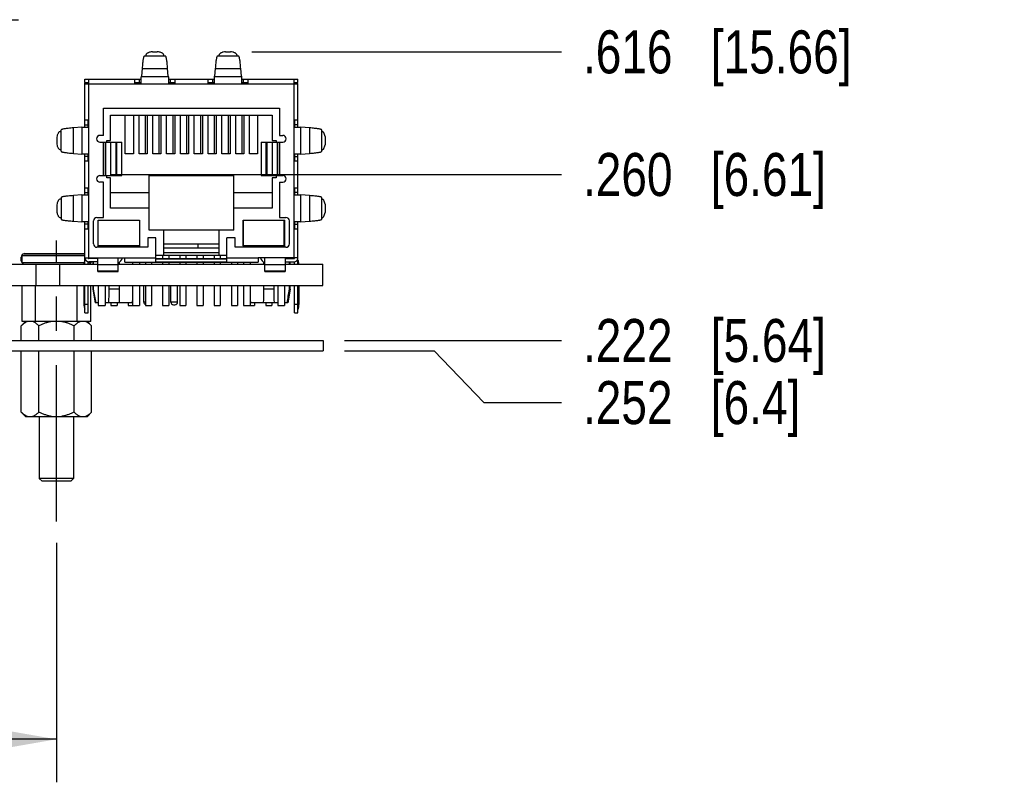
# Model space of a CAD drawing. Header units: inches. Extents: x 0 to 22, y 0 to 17.
# Tile 4 of 30: x 9.3 to 12.2, y 4.3 to 6.5. Entities that reach past the tile are written whole.
import ezdxf

# ---------------------------------------------------------------- set-up
doc = ezdxf.new("R2010")
doc.units = ezdxf.units.IN
doc.header["$LTSCALE"] = 1.21
doc.header["$MEASUREMENT"] = 0
doc.linetypes.add('CENTER', pattern=[0.6, 0.375, -0.075, 0.075, -0.075])
doc.layers.get('0').update_dxf_attribs({"linetype": 'CONTINUOUS'})
for name, color, linetype in [('02___PRT_ALL_AXES', 7, 'CONTINUOUS'), ('_30531', 7, 'CONTINUOUS'), ('_30534', 7, 'CONTINUOUS'), ('DETAIL', 7, 'CONTINUOUS'), ('DIMENSIONS', 7, 'CONTINUOUS')]:
    doc.layers.add(name, color=color, linetype=linetype)
doc.styles.get("Standard").update_dxf_attribs({"font": 'txt', "width": 0.8})
doc.dimstyles.new('DIMSTYLE_2', dxfattribs={"dimtxt": 0.125, "dimasz": 0.18, "dimexe": 0.125, "dimexo": 0.0625, "dimgap": 0.0625, "dimtad": 0, "dimtih": 1, "dimtoh": 1, "dimzin": 4, "dimdsep": 46, "dimtxsty": 'STANDARD', "dimblk": '_FILLED', "dimblk1": '_FILLED', "dimblk2": '_FILLED', "dimcen": 0.09, "dimadec": 0, "dimazin": 0, "dimtp": 0.001, "dimtm": 0.001, "dimtfac": 1, "dimtofl": 0, "dimtmove": 0, "dimatfit": 3, "dimldrblk": '_FILLED', "dimfxl": 1, "dimtolj": 1, "dimtzin": 4, "dimarcsym": 0})
doc.dimstyles.new('DIMSTYLE_3', dxfattribs={"dimtxt": 0.125, "dimasz": 0.18, "dimexe": 0.125, "dimexo": 0.0625, "dimgap": 0.03125, "dimtad": 0, "dimtih": 1, "dimtoh": 1, "dimzin": 4, "dimdsep": 46, "dimtxsty": 'STANDARD', "dimblk": '_FILLED', "dimblk1": '_FILLED', "dimblk2": '_FILLED', "dimcen": 0.09, "dimadec": 0, "dimazin": 0, "dimtp": 0.001, "dimtm": 0.001, "dimtfac": 1, "dimtofl": 0, "dimtmove": 0, "dimatfit": 3, "dimldrblk": '_FILLED', "dimfxl": 1, "dimtolj": 1, "dimtzin": 4, "dimarcsym": 0})

# ---------------------------------------------------------------- blocks, each defined once
blk = doc.blocks.new('_FILLED')
at = {"color": 0, "linetype": 'BYBLOCK'}
blk.add_solid([(0, 0), (-1, 0.174), (-1, -0.174)], dxfattribs=at)
blk = doc.blocks.new('*D1')
at = {"layer": 'DIMENSIONS', "color": 2, "linetype": 'CONTINUOUS'}
for p, q in [((6.5351, 4.9732), (6.5351, 4.2777)), ((9.4341, 4.9732), (9.4341, 4.2777)), ((6.5351, 4.4027), (7.2596, 4.4027)), ((9.4341, 4.4027), (8.7096, 4.4027))]:
    blk.add_line(p, q, dxfattribs=at)
at = {"layer": 'DIMENSIONS', "color": 2, "linetype": 'CONTINUOUS', "xscale": 0.18, "yscale": 0.18, "zscale": 0.18, "rotation": 180}
blk.add_blockref('_FILLED', (6.5351, 4.4027), dxfattribs=at)
at = {"layer": 'DIMENSIONS', "color": 2, "linetype": 'CONTINUOUS', "xscale": 0.18, "yscale": 0.18, "zscale": 0.18}
blk.add_blockref('_FILLED', (9.4341, 4.4027), dxfattribs=at)
at = {"layer": 'DIMENSIONS', "color": 2, "linetype": 'CONTINUOUS', "insert": (7.9846, 4.4652), "char_height": 0.125, "width": 1.325, "attachment_point": 2, "line_spacing_factor": 0.9}
blk.add_mtext('2.899{\\Ftxt.shx;\\W1.000000;\\H0.125000; }[73.63]', dxfattribs=at)
blk = doc.blocks.new('*D5')
at = {"layer": 'DIMENSIONS', "color": 2, "linetype": 'CONTINUOUS'}
blk.add_line((10.2716, 5.5613), (10.9025, 5.5613), dxfattribs=at)
at = {"layer": 'DIMENSIONS', "color": 2, "linetype": 'CONTINUOUS', "insert": (10.965, 5.6238), "char_height": 0.125, "width": 1.125, "attachment_point": 1, "line_spacing_factor": 0.9}
blk.add_mtext('.222{\\Ftxt.shx;\\W1.000000;\\H0.125000; }[5.64]', dxfattribs=at)
blk = doc.blocks.new('*D9')
at = {"layer": 'DIMENSIONS', "color": 2, "linetype": 'CONTINUOUS'}
for p, q in [((10.2716, 5.5313), (10.532, 5.5313)), ((10.532, 5.5313), (10.6768, 5.3809)), ((10.6768, 5.3809), (10.9025, 5.3809))]:
    blk.add_line(p, q, dxfattribs=at)
at = {"layer": 'DIMENSIONS', "color": 2, "linetype": 'CONTINUOUS', "insert": (10.965, 5.4434), "char_height": 0.125, "width": 1.025, "attachment_point": 1, "line_spacing_factor": 0.9}
blk.add_mtext('.252{\\Ftxt.shx;\\W1.000000;\\H0.125000; }[6.4]', dxfattribs=at)
blk = doc.blocks.new('*D11')
at = {"layer": 'DIMENSIONS', "color": 2, "linetype": 'CONTINUOUS'}
blk.add_line((10.0023, 6.3998), (10.9025, 6.3998), dxfattribs=at)
at = {"layer": 'DIMENSIONS', "color": 2, "linetype": 'CONTINUOUS', "insert": (10.965, 6.4623), "char_height": 0.125, "width": 1.225, "attachment_point": 1, "line_spacing_factor": 0.9}
blk.add_mtext('.616{\\Ftxt.shx;\\W1.000000;\\H0.125000; }[15.66]', dxfattribs=at)
blk = doc.blocks.new('*D12')
at = {"layer": 'DIMENSIONS', "color": 2, "linetype": 'CONTINUOUS'}
blk.add_line((9.591, 6.0436), (10.9025, 6.0436), dxfattribs=at)
at = {"layer": 'DIMENSIONS', "color": 2, "linetype": 'CONTINUOUS', "insert": (10.965, 6.1061), "char_height": 0.125, "width": 1.125, "attachment_point": 1, "line_spacing_factor": 0.9}
blk.add_mtext('.260{\\Ftxt.shx;\\W1.000000;\\H0.125000; }[6.61]', dxfattribs=at)

msp = doc.modelspace()

# ---------------------------------------------------------------- linework, layer by layer
at = {"color": 7, "linetype": 'CONTINUOUS'}
for p, q in [((9.8455, 5.842), (9.8455, 5.8294)), ((9.3391, 5.8133), (9.5167, 5.8133)), ((9.3418, 5.8136), (9.5167, 5.8136)), ((6.409, 5.7833), (9.5541, 5.7833)), ((9.332, 5.8038), (9.3341, 5.8038)), ((9.332, 5.7932), (9.332, 5.8038)), ((9.332, 5.7932), (9.3341, 5.7932)), ((9.3341, 5.8083), (9.5167, 5.8083)), ((9.3341, 5.7883), (9.3341, 5.8083)), ((9.3341, 5.7883), (9.5149, 5.7883)), ((9.3751, 5.7213), (9.3751, 5.7833)), ((9.4441, 5.7213), (9.4441, 5.7833)), ((9.5266, 5.7883), (9.5341, 5.7883)), ((9.5341, 5.7995), (9.5341, 5.8014)), ((9.5341, 5.7883), (9.5341, 5.7896)), ((9.5363, 5.7995), (9.5363, 5.8014)), ((9.6132, 5.7833), (10.0399, 5.7833)), ((10.099, 5.7833), (10.209, 5.7833)), ((10.209, 5.7213), (10.209, 5.7833)), ((6.409, 5.7213), (10.209, 5.7213)), ((9.3341, 5.6163), (9.3341, 5.7213)), ((9.3735, 5.6163), (9.3735, 5.7213)), ((9.4948, 5.6163), (9.4948, 5.7213)), ((9.5341, 5.6163), (9.5341, 5.7213)), ((9.688, 5.6731), (9.688, 5.7213)), ((9.7667, 5.6731), (9.7667, 5.7213)), ((9.7864, 5.6731), (9.7864, 5.7213)), ((9.6927, 5.6731), (9.688, 5.6731)), ((9.7864, 5.6731), (9.7667, 5.6731)), ((9.7746, 5.6652), (9.7785, 5.6652)), ((9.3444, 5.6163), (9.3319, 5.6038)), ((9.5341, 5.6163), (9.3341, 5.6163)), ((9.5239, 5.6163), (9.5364, 5.6038)), ((9.3319, 5.5613), (9.3319, 5.6038)), ((9.383, 5.5613), (9.383, 5.6038)), ((9.4853, 5.5613), (9.4853, 5.6038)), ((9.5364, 5.5613), (9.5364, 5.6038)), ((9.3319, 5.3532), (9.3319, 5.5313)), ((9.383, 5.3532), (9.383, 5.5313)), ((9.4853, 5.3532), (9.4853, 5.5313)), ((9.5364, 5.3532), (9.5364, 5.5313)), ((9.3319, 5.3532), (9.3444, 5.3407)), ((9.3444, 5.3407), (9.5239, 5.3407)), ((9.3841, 5.3407), (9.3841, 5.1607)), ((9.4841, 5.3407), (9.4841, 5.1607)), ((9.5364, 5.3532), (9.5239, 5.3407)), ((9.4841, 5.1607), (9.3841, 5.1607)), ((9.3921, 5.1527), (9.3841, 5.1607)), ((9.4761, 5.1527), (9.4841, 5.1607)), ((9.4761, 5.1527), (9.3921, 5.1527))]:
    msp.add_line(p, q, dxfattribs=at)
for centre, radius, start, end in [((9.3391, 5.8083), 0.005, 90, 180), ((9.3418, 5.8038), 0.00984, 90, 104.0869), ((9.3418, 5.8038), 0.00984, 135.5923, 180), ((9.3418, 5.7932), 0.00984, 180, 220.3824), ((9.3391, 5.7883), 0.005, 180, 270), ((9.5291, 5.7883), 0.005, 270, 360), ((9.5265, 5.7932), 0.00984, 319.6176, 338.7072), ((9.6959, 5.6731), 0.00787, 180, 246.069), ((9.7746, 5.6731), 0.00787, 180, 270), ((9.7785, 5.6731), 0.00787, 270, 360), ((9.3511, 5.5794), 0.0394, 59.0168, 60.3868), ((9.5171, 5.5797), 0.0391, 119.6768, 120.9845)]:
    msp.add_arc(centre, radius, start, end, dxfattribs=at)
for points, knots in [([(9.3501, 5.6163), (9.3485, 5.6158), (9.3461, 5.6147), (9.343, 5.613), (9.3407, 5.6115), (9.3384, 5.6098), (9.3362, 5.6079), (9.334, 5.6059), (9.3326, 5.6045), (9.3319, 5.6038)], [0, 0, 0, 0, 0.230655, 0.35082, 0.474308, 0.601118, 0.731122, 0.864156, 1, 1, 1, 1]), ([(9.3706, 5.6137), (9.3701, 5.614), (9.3682, 5.615), (9.3663, 5.6158), (9.3648, 5.6163)], [0, 0, 0, 0, 0.256352, 1, 1, 1, 1]), ([(9.383, 5.6038), (9.3821, 5.6047), (9.3802, 5.6065), (9.3773, 5.609), (9.3744, 5.6113), (9.3724, 5.6126), (9.3714, 5.6132)], [0, 0, 0, 0, 0.261408, 0.5156, 0.761944, 1, 1, 1, 1]), ([(9.4195, 5.6163), (9.4163, 5.6158), (9.4116, 5.6148), (9.4054, 5.613), (9.4008, 5.6115), (9.3962, 5.6098), (9.3903, 5.6073), (9.3859, 5.6053), (9.383, 5.6038)], [0, 0, 0, 0, 0.249969, 0.375004, 0.500012, 0.625023, 0.750031, 1, 1, 1, 1]), ([(9.4853, 5.6038), (9.4824, 5.6053), (9.478, 5.6073), (9.4721, 5.6098), (9.4675, 5.6115), (9.4629, 5.613), (9.4567, 5.6148), (9.452, 5.6158), (9.4488, 5.6163)], [0, 0, 0, 0, 0.24997, 0.374979, 0.499991, 0.624998, 0.750032, 1, 1, 1, 1]), ([(9.4969, 5.6132), (9.4959, 5.6126), (9.4939, 5.6113), (9.4909, 5.609), (9.4881, 5.6065), (9.4862, 5.6047), (9.4853, 5.6038)], [0, 0, 0, 0, 0.238054, 0.484397, 0.738589, 1, 1, 1, 1]), ([(9.5035, 5.6163), (9.503, 5.6162), (9.501, 5.6154), (9.4991, 5.6145), (9.4977, 5.6137)], [0, 0, 0, 0, 0.244134, 1, 1, 1, 1]), ([(9.5364, 5.6038), (9.5357, 5.6045), (9.5343, 5.6059), (9.5321, 5.6079), (9.5298, 5.6098), (9.5276, 5.6115), (9.5253, 5.613), (9.5222, 5.6147), (9.5198, 5.6158), (9.5182, 5.6163)], [0, 0, 0, 0, 0.135844, 0.26888, 0.398884, 0.525694, 0.649182, 0.769346, 1, 1, 1, 1]), ([(9.3501, 5.3407), (9.3485, 5.3413), (9.3461, 5.3423), (9.343, 5.3441), (9.3407, 5.3456), (9.3384, 5.3473), (9.3362, 5.3491), (9.334, 5.3511), (9.3326, 5.3525), (9.3319, 5.3532)], [0, 0, 0, 0, 0.230655, 0.35082, 0.474308, 0.601118, 0.731122, 0.864156, 1, 1, 1, 1]), ([(9.383, 5.3532), (9.3823, 5.3525), (9.3808, 5.3511), (9.3786, 5.3491), (9.3764, 5.3473), (9.3741, 5.3456), (9.3718, 5.3441), (9.3688, 5.3423), (9.3664, 5.3413), (9.3648, 5.3407)], [0, 0, 0, 0, 0.135844, 0.26888, 0.398884, 0.525694, 0.649182, 0.769346, 1, 1, 1, 1]), ([(9.4195, 5.3407), (9.4163, 5.3413), (9.4116, 5.3423), (9.4054, 5.3441), (9.4008, 5.3456), (9.3962, 5.3473), (9.3903, 5.3497), (9.3859, 5.3518), (9.383, 5.3532)], [0, 0, 0, 0, 0.249969, 0.375004, 0.500012, 0.625023, 0.750031, 1, 1, 1, 1]), ([(9.4853, 5.3532), (9.4824, 5.3518), (9.478, 5.3497), (9.4721, 5.3473), (9.4675, 5.3456), (9.4629, 5.3441), (9.4567, 5.3423), (9.452, 5.3413), (9.4488, 5.3407)], [0, 0, 0, 0, 0.24997, 0.374979, 0.499991, 0.624998, 0.750032, 1, 1, 1, 1]), ([(9.5035, 5.3407), (9.5019, 5.3413), (9.4995, 5.3423), (9.4964, 5.3441), (9.4941, 5.3456), (9.4919, 5.3473), (9.4896, 5.3491), (9.4874, 5.3511), (9.486, 5.3525), (9.4853, 5.3532)], [0, 0, 0, 0, 0.230655, 0.35082, 0.474308, 0.601118, 0.731122, 0.864156, 1, 1, 1, 1]), ([(9.5364, 5.3532), (9.5357, 5.3525), (9.5343, 5.3511), (9.5321, 5.3491), (9.5298, 5.3473), (9.5276, 5.3456), (9.5253, 5.3441), (9.5222, 5.3423), (9.5198, 5.3413), (9.5182, 5.3407)], [0, 0, 0, 0, 0.135844, 0.26888, 0.398884, 0.525694, 0.649182, 0.769346, 1, 1, 1, 1])]:
    msp.add_open_spline(points, degree=3, knots=knots, dxfattribs=at)
at = {"layer": '02___PRT_ALL_AXES', "color": 7, "linetype": 'CENTER'}
msp.add_line((9.4341, 5.0357), (9.4341, 5.852), dxfattribs=at)
at = {"layer": '02___PRT_ALL_AXES', "color": 7, "linetype": 'CONTINUOUS'}
for p, q in [((6.4091, 5.5613), (10.2091, 5.5613)), ((10.2091, 5.5613), (10.2091, 5.5313)), ((6.4091, 5.5313), (10.2091, 5.5313))]:
    msp.add_line(p, q, dxfattribs=at)
at = {"layer": '_30531', "color": 7, "linetype": 'CONTINUOUS'}
for p, q in [((9.7513, 6.3873), (9.6893, 6.3873)), ((9.6937, 6.3889), (9.6935, 6.3873)), ((9.7134, 6.3998), (9.7272, 6.3998)), ((9.747, 6.3873), (9.7468, 6.3889)), ((9.9639, 6.3873), (9.9019, 6.3873)), ((9.9063, 6.3889), (9.9061, 6.3873)), ((9.9259, 6.3998), (9.9398, 6.3998)), ((9.9596, 6.3873), (9.9594, 6.3889)), ((9.681, 6.3289), (9.6809, 6.327)), ((9.7596, 6.327), (9.6809, 6.327)), ((9.6809, 6.3066), (9.6809, 6.327)), ((9.6813, 6.3289), (9.681, 6.3289)), ((9.6832, 6.3519), (9.6813, 6.3289)), ((9.6832, 6.3519), (9.7573, 6.3519)), ((9.7592, 6.3289), (9.7573, 6.3519)), ((9.7595, 6.3289), (9.7592, 6.3289)), ((9.7596, 6.327), (9.7595, 6.3289)), ((9.7596, 6.327), (9.7596, 6.3066)), ((9.8935, 6.327), (9.8936, 6.3289)), ((9.9722, 6.327), (9.8935, 6.327)), ((9.8935, 6.3066), (9.8935, 6.327)), ((9.8939, 6.3289), (9.8936, 6.3289)), ((9.8958, 6.3519), (9.8939, 6.3289)), ((9.8958, 6.3519), (9.9699, 6.3519)), ((9.9718, 6.3289), (9.9699, 6.3519)), ((9.9721, 6.3289), (9.9718, 6.3289)), ((9.9721, 6.3289), (9.9722, 6.327)), ((9.9722, 6.327), (9.9722, 6.3066)), ((9.5167, 6.3203), (9.6809, 6.3203)), ((9.5167, 6.3105), (9.5167, 6.3203)), ((9.5167, 6.3105), (9.5266, 6.3105)), ((9.5167, 6.3085), (9.5266, 6.3085)), ((9.5167, 6.1814), (9.5167, 6.3085)), ((9.5167, 6.3066), (10.1364, 6.3066)), ((9.5169, 6.3105), (9.5266, 6.3088)), ((9.5285, 5.8014), (9.5285, 6.3203)), ((9.6612, 6.3203), (9.6612, 6.3066)), ((9.675, 6.3203), (9.675, 6.3105)), ((9.7596, 6.3203), (9.8935, 6.3203)), ((9.7655, 6.3105), (9.7655, 6.3203)), ((9.7793, 6.3066), (9.7793, 6.3203)), ((9.8738, 6.3203), (9.8738, 6.3066)), ((9.8876, 6.3203), (9.8876, 6.3105)), ((9.9722, 6.3203), (10.1364, 6.3203)), ((9.9781, 6.3105), (9.9781, 6.3203)), ((9.9919, 6.3066), (9.9919, 6.3203)), ((10.1246, 6.3203), (10.1246, 5.8014)), ((10.1266, 6.3105), (10.1364, 6.3105)), ((10.1269, 6.3066), (10.1338, 6.3105)), ((10.1364, 6.3105), (10.1364, 6.3203)), ((10.1364, 6.1814), (10.1364, 6.3066)), ((9.5707, 6.2361), (10.0825, 6.2361)), ((9.5707, 6.1573), (9.5707, 6.2361)), ((10.0825, 6.2361), (10.0825, 6.1573)), ((9.5285, 6.201), (9.5167, 6.201)), ((9.5266, 6.1873), (9.5167, 6.1873)), ((10.1364, 6.201), (10.1246, 6.201)), ((10.1364, 6.1881), (10.1266, 6.1881)), ((9.4478, 6.1687), (9.4467, 6.1686)), ((9.4478, 6.111), (9.4478, 6.173)), ((9.5081, 6.1811), (9.4832, 6.179)), ((9.4832, 6.1049), (9.4832, 6.179)), ((9.5081, 6.1811), (9.5081, 6.1028)), ((9.5083, 6.1811), (9.5081, 6.1811)), ((9.5083, 6.1814), (9.5285, 6.1814)), ((9.5083, 6.1811), (9.5083, 6.1814)), ((9.5707, 6.1573), (9.5607, 6.1573)), ((10.0825, 6.1573), (10.0924, 6.1573)), ((10.1246, 6.1814), (10.1448, 6.1814)), ((10.1448, 6.1811), (10.1448, 6.1814)), ((10.1451, 6.1811), (10.1448, 6.1811)), ((10.17, 6.179), (10.1451, 6.1811)), ((10.1451, 6.1028), (10.1451, 6.1811)), ((10.17, 6.179), (10.17, 6.1049)), ((10.2053, 6.111), (10.2053, 6.173)), ((10.2061, 6.1686), (10.2053, 6.1686)), ((9.4353, 6.1489), (9.4353, 6.1351)), ((9.5607, 6.1377), (9.6238, 6.1377)), ((9.5705, 6.1377), (9.5705, 6.0408)), ((9.5708, 6.0408), (9.5708, 6.1377)), ((9.5768, 6.1377), (9.5768, 6.0408)), ((9.5921, 6.0408), (9.5921, 6.1377)), ((9.6066, 6.1377), (9.6066, 6.0408)), ((9.6095, 6.0408), (9.6095, 6.1377)), ((9.6238, 6.0408), (9.6238, 6.1377)), ((10.0293, 6.1377), (10.0924, 6.1377)), ((10.0293, 6.1377), (10.0293, 6.0408)), ((10.0436, 6.0408), (10.0436, 6.1377)), ((10.0465, 6.0408), (10.0465, 6.1377)), ((10.0611, 6.1377), (10.0611, 6.0408)), ((10.0764, 6.0408), (10.0764, 6.1377)), ((10.0823, 6.1377), (10.0823, 6.0408)), ((10.0826, 6.0408), (10.0826, 6.1377)), ((10.215, 6.1542), (10.215, 6.1297)), ((9.4467, 6.1154), (9.4478, 6.1153)), ((9.4832, 6.1049), (9.5081, 6.1028)), ((9.5081, 6.1028), (9.5083, 6.1028)), ((9.5083, 6.1026), (9.5083, 6.1028)), ((9.5285, 6.1026), (9.5083, 6.1026)), ((9.5167, 5.9845), (9.5167, 6.1026)), ((10.1448, 6.1026), (10.1246, 6.1026)), ((10.1364, 5.9845), (10.1364, 6.1026)), ((10.1448, 6.1026), (10.1448, 6.1028)), ((10.1448, 6.1028), (10.1451, 6.1028)), ((10.1451, 6.1028), (10.17, 6.1049)), ((10.2053, 6.1153), (10.2061, 6.1154)), ((9.5167, 6.0967), (9.5266, 6.0967)), ((9.5167, 6.0829), (9.5285, 6.0829)), ((10.1246, 6.0829), (10.1364, 6.0829)), ((10.1266, 6.0958), (10.1364, 6.0958)), ((9.5607, 6.0408), (9.6238, 6.0408)), ((10.0293, 6.0408), (10.0924, 6.0408)), ((9.5707, 6.0211), (9.5607, 6.0211)), ((9.5707, 5.9188), (9.5707, 6.0211)), ((10.0825, 6.0211), (10.0924, 6.0211)), ((10.0825, 6.0211), (10.0825, 5.9188)), ((9.5081, 5.9843), (9.4832, 5.9824)), ((9.5081, 5.9843), (9.5081, 5.906)), ((9.5083, 5.9843), (9.5081, 5.9843)), ((9.5083, 5.9845), (9.5285, 5.9845)), ((9.5083, 5.9843), (9.5083, 5.9845)), ((9.5285, 6.0042), (9.5167, 6.0042)), ((9.5266, 5.9904), (9.5167, 5.9904)), ((10.1364, 6.0042), (10.1246, 6.0042)), ((10.1246, 5.9845), (10.1448, 5.9845)), ((10.1364, 5.9913), (10.1266, 5.9913)), ((10.1448, 5.9845), (10.1448, 5.9843)), ((10.1451, 5.9843), (10.1448, 5.9843)), ((10.17, 5.9824), (10.1451, 5.9843)), ((10.1451, 5.906), (10.1451, 5.9843)), ((9.4478, 5.9727), (9.4467, 5.9726)), ((9.4478, 5.9767), (9.4478, 5.9136)), ((9.4832, 5.9079), (9.4832, 5.9824)), ((10.17, 5.9824), (10.17, 5.9079)), ((10.2053, 5.9136), (10.2053, 5.9767)), ((10.2061, 5.9726), (10.2053, 5.9726)), ((10.215, 5.9575), (10.215, 5.9328)), ((9.4353, 5.952), (9.4353, 5.9382)), ((9.4467, 5.9177), (9.4478, 5.9176)), ((9.4832, 5.9079), (9.5081, 5.906)), ((9.5081, 5.906), (9.5083, 5.906)), ((9.5083, 5.9058), (9.5083, 5.906)), ((9.5285, 5.9058), (9.5083, 5.9058)), ((9.5167, 5.7833), (9.5167, 5.9058)), ((9.5167, 5.8999), (9.5266, 5.8999)), ((9.5419, 5.842), (9.5419, 5.9089)), ((9.5518, 5.9188), (9.5707, 5.9188)), ((10.0825, 5.9188), (10.1014, 5.9188)), ((10.1112, 5.9089), (10.1112, 5.842)), ((10.1448, 5.9058), (10.1246, 5.9058)), ((10.1266, 5.899), (10.1364, 5.899)), ((10.1364, 5.7833), (10.1364, 5.9058)), ((10.1448, 5.906), (10.1448, 5.9058)), ((10.1448, 5.906), (10.1451, 5.906)), ((10.1451, 5.906), (10.17, 5.9079)), ((10.2053, 5.9176), (10.2061, 5.9177)), ((9.5167, 5.8861), (9.5285, 5.8861)), ((10.1246, 5.8861), (10.1364, 5.8861)), ((9.7232, 5.8597), (9.6994, 5.8597)), ((9.6994, 5.8597), (9.6994, 5.8321)), ((9.7232, 5.789), (9.7232, 5.8597)), ((9.7468, 5.842), (9.9063, 5.842)), ((9.9537, 5.8597), (9.9299, 5.8597)), ((9.9299, 5.789), (9.9299, 5.8597)), ((9.9537, 5.8321), (9.9537, 5.8597)), ((9.6994, 5.8321), (9.5518, 5.8321)), ((10.1014, 5.8321), (9.9537, 5.8321)), ((9.5166, 5.7833), (9.5166, 5.7939)), ((9.5167, 5.8014), (9.6329, 5.8014)), ((9.5266, 5.7833), (9.5266, 5.7899)), ((9.5541, 5.7995), (9.5285, 5.7995)), ((9.5541, 5.7896), (9.5285, 5.7896)), ((9.5541, 5.7622), (9.5541, 5.8014)), ((9.6132, 5.7622), (9.6132, 5.8014)), ((9.6329, 5.7888), (9.6329, 5.8014)), ((9.7232, 5.8006), (9.6329, 5.8006)), ((9.6329, 5.7888), (10.0203, 5.7888)), ((9.9299, 5.7987), (9.7232, 5.7987)), ((9.7232, 5.7987), (9.9299, 5.7987)), ((9.9299, 5.789), (9.7232, 5.789)), ((10.0203, 5.8006), (9.9299, 5.8006)), ((10.1364, 5.8014), (10.0203, 5.8014)), ((10.0203, 5.8014), (10.0203, 5.7888)), ((10.0399, 5.7622), (10.0399, 5.8014)), ((10.099, 5.8014), (10.099, 5.7622)), ((10.099, 5.7995), (10.1246, 5.7995)), ((10.099, 5.7896), (10.1246, 5.7896)), ((10.1266, 5.7833), (10.1266, 5.7899)), ((10.1365, 5.7939), (10.1365, 5.7833)), ((9.5541, 5.7825), (9.6132, 5.7825)), ((9.6132, 5.7626), (9.5541, 5.7626)), ((9.5541, 5.7622), (9.6132, 5.7622)), ((10.0399, 5.7825), (10.099, 5.7825)), ((10.099, 5.7626), (10.0399, 5.7626)), ((10.0399, 5.7622), (10.099, 5.7622)), ((9.514, 5.7213), (9.514, 5.6661)), ((9.5166, 5.6526), (9.5166, 5.7213)), ((9.5167, 5.642), (9.5167, 5.7213)), ((9.5266, 5.642), (9.5266, 5.7213)), ((10.1266, 5.642), (10.1266, 5.7213)), ((10.1364, 5.642), (10.1364, 5.7213)), ((10.1365, 5.7213), (10.1365, 5.6526)), ((10.1392, 5.7213), (10.1392, 5.6661)), ((9.5166, 5.6661), (9.514, 5.6661)), ((9.5266, 5.6656), (9.5167, 5.6656)), ((9.5167, 5.642), (9.5266, 5.642)), ((10.1364, 5.6656), (10.1266, 5.6656)), ((10.1266, 5.642), (10.1364, 5.642)), ((10.1392, 5.6661), (10.1365, 5.6661))]:
    msp.add_line(p, q, dxfattribs=at)
for centre, radius, start, end in [((9.5285, 6.3085), 0.0118, 170.4059, 180), ((10.1167, 6.3006), 0.0197, 17.5298, 30), ((9.5607, 6.1475), 0.00984, 90, 270), ((10.0924, 6.1475), 0.00984, 270, 90), ((9.5607, 6.031), 0.00984, 90, 270), ((10.0924, 6.031), 0.00984, 270, 90), ((9.5518, 5.9089), 0.00984, 90, 180), ((10.1014, 5.9089), 0.00984, 0, 90), ((9.5518, 5.842), 0.00984, 180, 270), ((10.1014, 5.842), 0.00984, 270, 360), ((9.5505, 5.7803), 0.0365, 158.1891, 175.2361), ((9.5285, 5.8014), 0.0118, 180, 270), ((9.5285, 5.8014), 0.00197, 180, 270), ((10.1246, 5.8014), 0.0118, 270, 360), ((10.1246, 5.8014), 0.00197, 270, 360), ((10.1026, 5.7803), 0.0365, 4.7639, 21.8105), ((9.5505, 5.6661), 0.0365, 180, 201.8109), ((10.1026, 5.6661), 0.0365, 338.1895, 360)]:
    msp.add_arc(centre, radius, start, end, dxfattribs=at)
for points, knots in [([(9.6893, 6.3873), (9.6889, 6.3873), (9.6884, 6.3867), (9.688, 6.3859), (9.6876, 6.3848), (9.6872, 6.3835), (9.6866, 6.3812), (9.686, 6.3776), (9.6852, 6.3725), (9.6842, 6.3639), (9.6836, 6.3569), (9.6832, 6.3519)], [0, 0, 0, 0, 0.027794, 0.051059, 0.081546, 0.119445, 0.164799, 0.277723, 0.419608, 0.588675, 1, 1, 1, 1]), ([(9.7134, 6.3998), (9.711, 6.3998), (9.7074, 6.3994), (9.7029, 6.3981), (9.6998, 6.3968), (9.6973, 6.3951), (9.6953, 6.3931), (9.6941, 6.3911), (9.6937, 6.3896), (9.6937, 6.3889)], [0, 0, 0, 0, 0.292671, 0.440295, 0.580196, 0.707013, 0.818547, 0.914925, 1, 1, 1, 1]), ([(9.7468, 6.3889), (9.7468, 6.3896), (9.7464, 6.3911), (9.7452, 6.3931), (9.7433, 6.3951), (9.7407, 6.3968), (9.7376, 6.3981), (9.7331, 6.3994), (9.7295, 6.3998), (9.7272, 6.3998)], [0, 0, 0, 0, 0.085075, 0.181453, 0.292987, 0.419804, 0.559705, 0.707329, 1, 1, 1, 1]), ([(9.7573, 6.3519), (9.7569, 6.3569), (9.7563, 6.3639), (9.7553, 6.3725), (9.7545, 6.3776), (9.7539, 6.3812), (9.7533, 6.3835), (9.7529, 6.3848), (9.7525, 6.3859), (9.7521, 6.3867), (9.7516, 6.3873), (9.7513, 6.3873)], [0, 0, 0, 0, 0.411325, 0.580392, 0.722277, 0.835201, 0.880555, 0.918454, 0.948941, 0.972206, 1, 1, 1, 1]), ([(9.9019, 6.3873), (9.9015, 6.3873), (9.901, 6.3867), (9.9006, 6.3859), (9.9002, 6.3848), (9.8998, 6.3835), (9.8992, 6.3812), (9.8986, 6.3776), (9.8978, 6.3725), (9.8968, 6.3639), (9.8962, 6.3569), (9.8958, 6.3519)], [0, 0, 0, 0, 0.027794, 0.051059, 0.081546, 0.119445, 0.164799, 0.277723, 0.419608, 0.588675, 1, 1, 1, 1]), ([(9.9259, 6.3998), (9.9236, 6.3998), (9.92, 6.3994), (9.9155, 6.3981), (9.9124, 6.3968), (9.9099, 6.3951), (9.9079, 6.3931), (9.9067, 6.3911), (9.9063, 6.3896), (9.9063, 6.3889)], [0, 0, 0, 0, 0.292671, 0.440295, 0.580196, 0.707013, 0.818547, 0.914925, 1, 1, 1, 1]), ([(9.9594, 6.3889), (9.9594, 6.3896), (9.959, 6.3911), (9.9578, 6.3931), (9.9559, 6.3951), (9.9533, 6.3968), (9.9502, 6.3981), (9.9457, 6.3994), (9.9421, 6.3998), (9.9398, 6.3998)], [0, 0, 0, 0, 0.085075, 0.181453, 0.292987, 0.419804, 0.559705, 0.707329, 1, 1, 1, 1]), ([(9.9699, 6.3519), (9.9695, 6.3569), (9.9689, 6.3639), (9.9679, 6.3725), (9.9671, 6.3776), (9.9665, 6.3812), (9.9659, 6.3835), (9.9655, 6.3848), (9.9651, 6.3859), (9.9647, 6.3867), (9.9642, 6.3873), (9.9639, 6.3873)], [0, 0, 0, 0, 0.411325, 0.580392, 0.722277, 0.835201, 0.880555, 0.918454, 0.948941, 0.972206, 1, 1, 1, 1]), ([(9.4467, 6.1686), (9.446, 6.1686), (9.4445, 6.1683), (9.4423, 6.1672), (9.4403, 6.1653), (9.4385, 6.1627), (9.4371, 6.1596), (9.4357, 6.155), (9.4353, 6.1513), (9.4353, 6.1489)], [0, 0, 0, 0, 0.084614, 0.179903, 0.290453, 0.416884, 0.557195, 0.705747, 1, 1, 1, 1]), ([(9.4832, 6.179), (9.4782, 6.1787), (9.4712, 6.178), (9.4625, 6.177), (9.4575, 6.1763), (9.4539, 6.1756), (9.4516, 6.175), (9.4503, 6.1746), (9.4492, 6.1742), (9.4484, 6.1738), (9.4478, 6.1733), (9.4478, 6.173)], [0, 0, 0, 0, 0.41127, 0.580318, 0.722191, 0.835111, 0.880466, 0.918371, 0.948867, 0.972147, 1, 1, 1, 1]), ([(10.2053, 6.173), (10.2053, 6.1733), (10.2047, 6.1738), (10.2039, 6.1742), (10.2029, 6.1746), (10.2015, 6.175), (10.1992, 6.1756), (10.1957, 6.1763), (10.1906, 6.177), (10.1819, 6.178), (10.1749, 6.1787), (10.17, 6.179)], [0, 0, 0, 0, 0.027853, 0.051133, 0.081629, 0.119534, 0.164889, 0.277809, 0.419682, 0.58873, 1, 1, 1, 1]), ([(10.215, 6.1542), (10.2147, 6.1561), (10.214, 6.1597), (10.2123, 6.1638), (10.2105, 6.1663), (10.2091, 6.1676), (10.2076, 6.1684), (10.2066, 6.1686), (10.2061, 6.1686)], [0, 0, 0, 0, 0.317893, 0.604938, 0.726198, 0.830677, 0.920228, 1, 1, 1, 1]), ([(9.4353, 6.1351), (9.4353, 6.1327), (9.4357, 6.129), (9.4371, 6.1244), (9.4385, 6.1212), (9.4403, 6.1187), (9.4423, 6.1168), (9.4445, 6.1157), (9.446, 6.1154), (9.4467, 6.1154)], [0, 0, 0, 0, 0.294253, 0.442805, 0.583116, 0.709547, 0.820097, 0.915386, 1, 1, 1, 1]), ([(10.2061, 6.1154), (10.2066, 6.1154), (10.2076, 6.1156), (10.2091, 6.1164), (10.2105, 6.1177), (10.2123, 6.1202), (10.214, 6.1243), (10.2147, 6.1278), (10.215, 6.1297)], [0, 0, 0, 0, 0.079772, 0.169323, 0.273802, 0.395062, 0.682107, 1, 1, 1, 1]), ([(9.4478, 6.111), (9.4478, 6.1107), (9.4484, 6.1102), (9.4492, 6.1097), (9.4503, 6.1093), (9.4516, 6.1089), (9.4539, 6.1084), (9.4575, 6.1077), (9.4625, 6.107), (9.4712, 6.1059), (9.4782, 6.1053), (9.4832, 6.1049)], [0, 0, 0, 0, 0.027853, 0.051133, 0.081629, 0.119534, 0.164889, 0.277809, 0.419682, 0.58873, 1, 1, 1, 1]), ([(10.17, 6.1049), (10.1749, 6.1053), (10.1819, 6.1059), (10.1906, 6.107), (10.1957, 6.1077), (10.1992, 6.1084), (10.2015, 6.1089), (10.2029, 6.1093), (10.2039, 6.1097), (10.2047, 6.1102), (10.2053, 6.1107), (10.2053, 6.111)], [0, 0, 0, 0, 0.41127, 0.580318, 0.722191, 0.835111, 0.880466, 0.918371, 0.948867, 0.972147, 1, 1, 1, 1]), ([(9.4467, 5.9726), (9.446, 5.9725), (9.4444, 5.9721), (9.4423, 5.9709), (9.4403, 5.9689), (9.4385, 5.9662), (9.4371, 5.963), (9.4357, 5.9582), (9.4353, 5.9545), (9.4353, 5.952)], [0, 0, 0, 0, 0.085038, 0.181343, 0.292815, 0.419609, 0.559539, 0.707224, 1, 1, 1, 1]), ([(9.4832, 5.9824), (9.4781, 5.982), (9.4709, 5.9814), (9.4622, 5.9804), (9.4572, 5.9797), (9.4537, 5.9791), (9.4514, 5.9786), (9.4502, 5.9782), (9.4492, 5.9778), (9.4484, 5.9774), (9.4478, 5.977), (9.4478, 5.9767)], [0, 0, 0, 0, 0.423491, 0.592672, 0.732553, 0.842716, 0.88661, 0.923067, 0.95218, 0.974201, 1, 1, 1, 1]), ([(10.2053, 5.9767), (10.2053, 5.977), (10.2048, 5.9774), (10.204, 5.9778), (10.203, 5.9782), (10.2017, 5.9786), (10.1995, 5.9791), (10.196, 5.9797), (10.191, 5.9804), (10.1822, 5.9814), (10.1751, 5.982), (10.17, 5.9824)], [0, 0, 0, 0, 0.025799, 0.04782, 0.076933, 0.11339, 0.157284, 0.267447, 0.407328, 0.576509, 1, 1, 1, 1]), ([(10.215, 5.9575), (10.2147, 5.9594), (10.214, 5.9631), (10.2123, 5.9673), (10.2105, 5.9699), (10.2088, 5.9717), (10.2072, 5.9725), (10.2061, 5.9726)], [0, 0, 0, 0, 0.315749, 0.602424, 0.724663, 0.830637, 1, 1, 1, 1]), ([(9.4353, 5.9382), (9.4353, 5.9358), (9.4357, 5.932), (9.4371, 5.9273), (9.4385, 5.9241), (9.4403, 5.9214), (9.4423, 5.9194), (9.4444, 5.9181), (9.446, 5.9178), (9.4467, 5.9177)], [0, 0, 0, 0, 0.292776, 0.440461, 0.580391, 0.707185, 0.818657, 0.914962, 1, 1, 1, 1]), ([(10.2061, 5.9177), (10.2072, 5.9178), (10.2088, 5.9186), (10.2105, 5.9203), (10.2123, 5.923), (10.214, 5.9272), (10.2147, 5.9308), (10.215, 5.9328)], [0, 0, 0, 0, 0.169363, 0.275337, 0.397576, 0.684251, 1, 1, 1, 1]), ([(9.4478, 5.9136), (9.4478, 5.9133), (9.4484, 5.9128), (9.4492, 5.9124), (9.4502, 5.9121), (9.4514, 5.9117), (9.4537, 5.9112), (9.4572, 5.9106), (9.4622, 5.9099), (9.4709, 5.9089), (9.4781, 5.9083), (9.4832, 5.9079)], [0, 0, 0, 0, 0.025799, 0.04782, 0.076933, 0.11339, 0.157284, 0.267447, 0.407328, 0.576509, 1, 1, 1, 1]), ([(10.17, 5.9079), (10.1751, 5.9083), (10.1822, 5.9089), (10.191, 5.9099), (10.196, 5.9106), (10.1995, 5.9112), (10.2017, 5.9117), (10.203, 5.9121), (10.204, 5.9124), (10.2048, 5.9128), (10.2053, 5.9133), (10.2053, 5.9136)], [0, 0, 0, 0, 0.423491, 0.592672, 0.732553, 0.842716, 0.88661, 0.923067, 0.95218, 0.974201, 1, 1, 1, 1])]:
    msp.add_open_spline(points, degree=3, knots=knots, dxfattribs=at)
at = {"layer": '_30534', "color": 7, "linetype": 'CONTINUOUS'}
for p, q in [((9.5266, 6.3105), (9.5285, 6.3105)), ((9.5266, 6.3066), (9.5266, 6.3105)), ((9.6612, 6.3105), (9.6809, 6.3105)), ((9.7596, 6.3105), (9.7793, 6.3105)), ((9.8738, 6.3105), (9.8935, 6.3105)), ((9.9722, 6.3105), (9.9919, 6.3105)), ((10.1246, 6.3105), (10.1266, 6.3105)), ((10.1266, 6.3105), (10.1266, 6.3066)), ((9.5915, 6.216), (10.0616, 6.216)), ((9.5915, 6.1428), (9.5915, 6.216)), ((9.634, 6.1034), (9.634, 6.216)), ((9.6577, 6.216), (9.6577, 6.1034)), ((9.6742, 6.1034), (9.6742, 6.216)), ((9.6919, 6.216), (9.6919, 6.1034)), ((9.6978, 6.216), (9.6978, 6.1034)), ((9.7144, 6.1034), (9.7144, 6.216)), ((9.7321, 6.216), (9.7321, 6.1034)), ((9.738, 6.216), (9.738, 6.1034)), ((9.7545, 6.1034), (9.7545, 6.216)), ((9.7722, 6.216), (9.7722, 6.1034)), ((9.7781, 6.216), (9.7781, 6.1034)), ((9.7947, 6.1034), (9.7947, 6.216)), ((9.8124, 6.216), (9.8124, 6.1034)), ((9.8183, 6.216), (9.8183, 6.1034)), ((9.8348, 6.1034), (9.8348, 6.216)), ((9.8525, 6.216), (9.8525, 6.1034)), ((9.8585, 6.216), (9.8585, 6.1034)), ((9.875, 6.1034), (9.875, 6.216)), ((9.8927, 6.216), (9.8927, 6.1034)), ((9.8986, 6.216), (9.8986, 6.1034)), ((9.9151, 6.1034), (9.9151, 6.216)), ((9.9329, 6.216), (9.9329, 6.1034)), ((9.9388, 6.216), (9.9388, 6.1034)), ((9.9553, 6.1034), (9.9553, 6.216)), ((9.973, 6.216), (9.973, 6.1034)), ((9.9789, 6.216), (9.9789, 6.1034)), ((9.9955, 6.1034), (9.9955, 6.216)), ((10.0191, 6.216), (10.0191, 6.1034)), ((10.0616, 6.216), (10.0616, 6.1428)), ((9.5266, 6.1814), (9.5266, 6.201)), ((10.1266, 6.201), (10.1266, 6.1814)), ((9.5805, 6.1428), (9.5915, 6.1428)), ((9.5805, 6.1377), (9.5805, 6.1428)), ((10.0616, 6.1428), (10.0726, 6.1428)), ((10.0726, 6.1428), (10.0726, 6.1377)), ((9.5266, 6.0829), (9.5266, 6.1026)), ((9.6577, 6.1034), (9.634, 6.1034)), ((9.6978, 6.1034), (9.6742, 6.1034)), ((9.738, 6.1034), (9.7144, 6.1034)), ((9.7781, 6.1034), (9.7545, 6.1034)), ((9.8183, 6.1034), (9.7947, 6.1034)), ((9.8585, 6.1034), (9.8348, 6.1034)), ((9.8986, 6.1034), (9.875, 6.1034)), ((9.9388, 6.1034), (9.9151, 6.1034)), ((9.9789, 6.1034), (9.9553, 6.1034)), ((10.0191, 6.1034), (9.9955, 6.1034)), ((10.1266, 6.1026), (10.1266, 6.0829)), ((9.5805, 6.0341), (9.5805, 6.0408)), ((9.7035, 6.0404), (9.9496, 6.0404)), ((9.7035, 5.8814), (9.7035, 6.0404)), ((9.9496, 5.8814), (9.9496, 6.0404)), ((10.0726, 6.0408), (10.0726, 6.0341)), ((9.5915, 6.0341), (9.5805, 6.0341)), ((9.5915, 5.9459), (9.5915, 6.0341)), ((10.0726, 6.0341), (10.0616, 6.0341)), ((10.0616, 6.0341), (10.0616, 5.9459)), ((9.5266, 5.9845), (9.5266, 6.0042)), ((9.5915, 5.9912), (9.7035, 5.9912)), ((9.9496, 5.9912), (10.0616, 5.9912)), ((10.1266, 6.0042), (10.1266, 5.9845)), ((9.7035, 5.9459), (9.5915, 5.9459)), ((10.0616, 5.9459), (9.9496, 5.9459)), ((9.5266, 5.8861), (9.5266, 5.9058)), ((9.5551, 5.9109), (9.676, 5.9109)), ((9.5551, 5.8341), (9.5551, 5.9109)), ((9.676, 5.9109), (9.676, 5.8341)), ((9.9772, 5.9109), (10.098, 5.9109)), ((9.9772, 5.9109), (9.9772, 5.8341)), ((9.9773, 5.8361), (9.9773, 5.9109)), ((10.0955, 5.9109), (10.0955, 5.8361)), ((10.098, 5.8341), (10.098, 5.9109)), ((10.1266, 5.9058), (10.1266, 5.8861)), ((9.9496, 5.8814), (9.7035, 5.8814)), ((9.7468, 5.8085), (9.7468, 5.8814)), ((9.9063, 5.8814), (9.9063, 5.8085)), ((10.098, 5.8912), (10.0955, 5.8912)), ((10.098, 5.8794), (10.0955, 5.8794)), ((10.0974, 5.8794), (10.0974, 5.8321)), ((9.676, 5.8361), (9.5551, 5.8361)), ((9.5553, 5.8341), (9.5551, 5.8341)), ((9.5553, 5.8321), (9.5553, 5.8341)), ((9.5557, 5.8361), (9.5557, 5.8321)), ((9.5754, 5.8361), (9.5754, 5.8321)), ((9.5758, 5.8341), (9.6553, 5.8341)), ((9.5758, 5.8321), (9.5758, 5.8341)), ((9.5829, 5.8341), (9.5829, 5.8361)), ((9.5868, 5.8321), (9.5868, 5.8341)), ((9.6443, 5.8321), (9.6443, 5.8341)), ((9.6482, 5.8361), (9.6482, 5.8341)), ((9.6553, 5.8321), (9.6553, 5.8341)), ((9.6557, 5.8361), (9.6557, 5.8321)), ((9.6754, 5.8361), (9.6754, 5.8321)), ((9.676, 5.8341), (9.6758, 5.8341)), ((9.6758, 5.8321), (9.6758, 5.8341)), ((9.9063, 5.8294), (9.7468, 5.8294)), ((9.7468, 5.8172), (9.9063, 5.8172)), ((9.9772, 5.8341), (9.9773, 5.8341)), ((10.0955, 5.8361), (9.9773, 5.8361)), ((9.9773, 5.8321), (9.9773, 5.8341)), ((9.9777, 5.8361), (9.9777, 5.8321)), ((9.9974, 5.8361), (9.9974, 5.8321)), ((9.9978, 5.8341), (10.0773, 5.8341)), ((9.9978, 5.8321), (9.9978, 5.8341)), ((10.0049, 5.8361), (10.0049, 5.8341)), ((10.0088, 5.8321), (10.0088, 5.8341)), ((10.0663, 5.8321), (10.0663, 5.8341)), ((10.0703, 5.8341), (10.0703, 5.8361)), ((10.0773, 5.8321), (10.0773, 5.8341)), ((10.0777, 5.8361), (10.0777, 5.8321)), ((10.0978, 5.8341), (10.098, 5.8341)), ((10.0978, 5.8321), (10.0978, 5.8341)), ((9.5396, 5.8014), (9.5396, 5.7995)), ((9.5396, 5.7896), (9.5396, 5.7833)), ((9.5412, 5.8014), (9.5412, 5.7995)), ((9.5412, 5.7896), (9.5412, 5.7833)), ((9.616, 5.7878), (9.616, 5.7833)), ((9.6557, 5.7888), (9.6557, 5.7833)), ((9.6754, 5.7888), (9.6754, 5.7833)), ((9.6927, 5.7888), (9.6927, 5.7833)), ((9.7104, 5.7888), (9.7104, 5.7833)), ((9.9299, 5.8085), (9.7232, 5.8085)), ((9.7427, 5.8085), (9.7427, 5.7987)), ((9.7427, 5.7888), (9.7427, 5.7833)), ((9.7604, 5.8085), (9.7604, 5.7987)), ((9.7604, 5.7888), (9.7604, 5.7833)), ((9.7927, 5.8085), (9.7927, 5.7987)), ((9.7927, 5.7888), (9.7927, 5.7833)), ((9.8104, 5.8085), (9.8104, 5.7987)), ((9.8104, 5.7888), (9.8104, 5.7833)), ((9.8427, 5.8085), (9.8427, 5.7987)), ((9.8427, 5.7888), (9.8427, 5.7833)), ((9.8604, 5.8085), (9.8604, 5.7987)), ((9.8604, 5.7888), (9.8604, 5.7833)), ((9.8927, 5.8085), (9.8927, 5.7987)), ((9.8927, 5.7888), (9.8927, 5.7833)), ((9.9104, 5.8085), (9.9104, 5.7987)), ((9.9104, 5.7888), (9.9104, 5.7833)), ((9.9427, 5.7888), (9.9427, 5.7833)), ((9.9604, 5.7888), (9.9604, 5.7833)), ((9.9777, 5.7888), (9.9777, 5.7833)), ((9.9974, 5.7888), (9.9974, 5.7833)), ((10.0372, 5.7833), (10.0372, 5.7878)), ((10.1119, 5.7995), (10.1119, 5.8014)), ((10.1119, 5.7833), (10.1119, 5.7896)), ((10.1136, 5.7995), (10.1136, 5.8014)), ((10.1136, 5.7833), (10.1136, 5.7896)), ((9.5396, 5.7213), (9.5396, 5.7101)), ((9.5412, 5.7101), (9.5396, 5.7101)), ((9.5396, 5.7101), (9.5464, 5.6707)), ((9.5412, 5.7213), (9.5412, 5.7101)), ((9.5557, 5.7213), (9.5557, 5.6632)), ((9.5754, 5.7213), (9.5754, 5.6632)), ((9.5872, 5.7101), (9.5872, 5.7213)), ((9.616, 5.7101), (9.5872, 5.7101)), ((9.616, 5.7213), (9.616, 5.7101)), ((9.6557, 5.7213), (9.6557, 5.6632)), ((9.6754, 5.7213), (9.6754, 5.6632)), ((9.6927, 5.7213), (9.6927, 5.6632)), ((9.7104, 5.7213), (9.7104, 5.6632)), ((9.7427, 5.7213), (9.7427, 5.6632)), ((9.7604, 5.7213), (9.7604, 5.6632)), ((9.7927, 5.7213), (9.7927, 5.6632)), ((9.8104, 5.7213), (9.8104, 5.6632)), ((9.8427, 5.7213), (9.8427, 5.6632)), ((9.8604, 5.7213), (9.8604, 5.6632)), ((9.8927, 5.7213), (9.8927, 5.6632)), ((9.9104, 5.7213), (9.9104, 5.6632)), ((9.9427, 5.7213), (9.9427, 5.6632)), ((9.9604, 5.7213), (9.9604, 5.6632)), ((9.9777, 5.7213), (9.9777, 5.6632)), ((9.9974, 5.7213), (9.9974, 5.6632)), ((10.0372, 5.7101), (10.0372, 5.7213)), ((10.066, 5.7101), (10.0372, 5.7101)), ((10.066, 5.7213), (10.066, 5.7101)), ((10.0777, 5.7213), (10.0777, 5.6632)), ((10.0974, 5.7213), (10.0974, 5.6632)), ((10.1136, 5.7101), (10.1067, 5.6707)), ((10.1119, 5.7101), (10.1119, 5.7213)), ((10.1136, 5.7101), (10.1119, 5.7101)), ((10.1136, 5.7101), (10.1136, 5.7213)), ((9.5557, 5.6707), (9.5464, 5.6707)), ((9.6557, 5.6707), (9.5754, 5.6707)), ((9.5927, 5.6707), (9.5927, 5.6632)), ((9.6104, 5.6707), (9.6104, 5.6632)), ((9.6427, 5.6707), (9.6427, 5.6632)), ((10.0777, 5.6707), (9.9974, 5.6707)), ((10.0104, 5.6707), (10.0104, 5.6632)), ((10.0427, 5.6707), (10.0427, 5.6632)), ((10.0604, 5.6707), (10.0604, 5.6632)), ((10.1067, 5.6707), (10.0974, 5.6707)), ((9.5557, 5.6632), (9.5754, 5.6632)), ((9.5927, 5.6632), (9.6104, 5.6632)), ((9.6427, 5.6632), (9.6754, 5.6632)), ((9.6927, 5.6632), (9.7104, 5.6632)), ((9.7427, 5.6632), (9.7604, 5.6632)), ((9.7927, 5.6632), (9.8104, 5.6632)), ((9.8427, 5.6632), (9.8604, 5.6632)), ((9.8927, 5.6632), (9.9104, 5.6632)), ((9.9427, 5.6632), (9.9604, 5.6632)), ((9.9777, 5.6632), (10.0104, 5.6632)), ((10.0427, 5.6632), (10.0604, 5.6632)), ((10.0777, 5.6632), (10.0974, 5.6632))]:
    msp.add_line(p, q, dxfattribs=at)
for centre, radius, start, end in [((9.6016, 5.8085), 0.0252, 297.567, 343.6217), ((10.0516, 5.8085), 0.0252, 196.3827, 242.4073), ((13.136, 6.3601), 3.6531, 190.2493, 190.8775), ((8.2754, 5.7182), 1.3118, 357.9251, 359.6452), ((10.8761, 5.7171), 1.2601, 180.3195, 182.1101), ((8.776, 5.7171), 1.2612, 357.8906, 359.6797), ((11.3762, 5.7182), 1.3103, 180.3538, 182.0759), ((6.5171, 6.3601), 3.6531, 349.1225, 349.7507), ((7.0208, 6.1784), 2.6822, 349.0887, 349.2216), ((12.4942, 6.1518), 2.5416, 190.7696, 190.9098)]:
    msp.add_arc(centre, radius, start, end, dxfattribs=at)
at = {"layer": 'DETAIL', "color": 2, "linetype": 'CENTER'}
msp.add_line((6.409, 6.4933), (9.4131, 6.4933), dxfattribs=at)

# ---------------------------------------------------------------- dimensions: what is measured, and where the dimension line sits
at = {"layer": 'DIMENSIONS', "color": 2, "linetype": 'CONTINUOUS'}
for feature_location, offset, origin, picture, middle in [((10.0023, 6.3998), (0.9002, 0), (9.9398, 5.7833), '*D11', (11.5775, 6.3998)), ((9.591, 6.0436), (1.3115, 0), (9.5285, 5.7833), '*D12', (11.5275, 6.0436)), ((10.2716, 5.5613), (0.6308, 0), (6.4091, 5.7833), '*D5', (11.5275, 5.5613)), ((10.2716, 5.5313), (0.6308, -0.1504), (10.2091, 5.7833), '*D9', (11.4775, 5.3809))]:
    dim = msp.add_ordinate_dim(feature_location=feature_location, offset=offset, dtype=0, origin=origin, dimstyle='DIMSTYLE_3', dxfattribs=at)
    dim.commit()
    dim.dimension.update_dxf_attribs({"geometry": picture, "text_midpoint": middle})
dim = msp.add_linear_dim(base=(9.4341, 4.4027), p1=(6.5351, 5.0357), p2=(9.4341, 5.0357), dimstyle='DIMSTYLE_2', dxfattribs=at)
dim.commit()
dim.dimension.update_dxf_attribs({"geometry": '*D1', "text_midpoint": (7.9846, 4.4027), "dimtype": 160})

doc.saveas('drawing.dxf')
